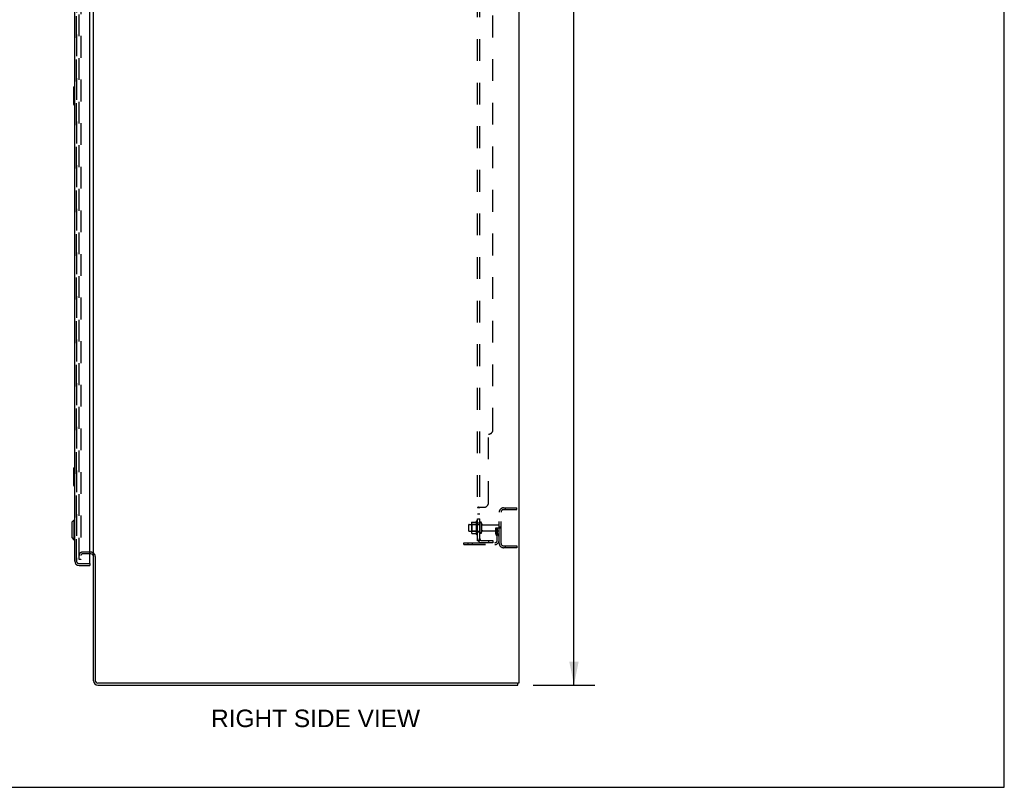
# Model space of a CAD drawing. Header units: inches. Extents: x 0 to 224, y 0 to 145.
# Tile 72 of 78: x 168 to 224, y 0 to 43. Entities that reach past the tile are written whole.
import ezdxf

# ---------------------------------------------------------------- set-up
doc = ezdxf.new("R2010")
doc.units = ezdxf.units.IN
doc.header["$LTSCALE"] = 12.302632
doc.header["$MEASUREMENT"] = 0
doc.linetypes.add('HIDDEN', pattern=[0.2, 0.1, -0.1])
doc.layers.get('0').update_dxf_attribs({"linetype": 'CONTINUOUS'})
for name, color, linetype in [('DEFAULT_2', 8, 'HIDDEN'), ('DIMENSIONS', 7, 'CONTINUOUS'), ('DOOR_2_ASSEMBLY', 7, 'CONTINUOUS'), ('DOOR_3_ASSEMBLY', 7, 'CONTINUOUS'), ('MAIN_DOOR_ASSEMBLY', 7, 'CONTINUOUS'), ('SUBPANELS', 7, 'CONTINUOUS')]:
    doc.layers.add(name, color=color, linetype=linetype)
doc.styles.get("Standard").update_dxf_attribs({"font": 'arial.ttf'})
doc.dimstyles.new('DIMSTYLE_1', dxfattribs={"dimtxt": 0.986842, "dimasz": 1.315789, "dimexe": 0.09, "dimexo": 0.07, "dimgap": 0.0375, "dimtad": 0, "dimtih": 1, "dimtoh": 1, "dimzin": 4, "dimdsep": 46, "dimtxsty": 'Standard', "dimblk": '_FILLED', "dimblk1": '_FILLED', "dimblk2": '_FILLED', "dimcen": 0.09, "dimadec": 3, "dimazin": 1, "dimtfac": 1, "dimtdec": 3, "dimtofl": 0, "dimtmove": 0, "dimatfit": 3, "dimldrblk": '_FILLED', "dimfxl": 0, "dimtolj": 1, "dimtzin": 4, "dimarcsym": 0})

# ---------------------------------------------------------------- blocks, each defined once
blk = doc.blocks.new('_FILLED')
at = {"color": 0, "linetype": 'ByBlock'}
blk.add_solid([(0, 0), (-1, 0.2), (-1, -0.2)], dxfattribs=at)
blk = doc.blocks.new('*D4')
at = {"layer": 'DIMENSIONS', "color": 2, "linetype": 'Continuous'}
for p, q in [((197.088, 89.772), (200.582, 89.772)), ((199.398, 89.772), (199.398, 48.759)), ((199.398, 5.772), (199.398, 46.785)), ((197.088, 5.772), (200.582, 5.772))]:
    blk.add_line(p, q, dxfattribs=at)
at = {"layer": 'DIMENSIONS', "color": 2, "linetype": 'Continuous', "xscale": 1.3157894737, "yscale": 1.3157894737, "zscale": 1.3157894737}
for p, rotation in [((199.398, 89.772), 90), ((199.398, 5.772), 270)]:
    blk.add_blockref('_FILLED', p, dxfattribs=dict(at, rotation=rotation))
at = {"layer": 'DIMENSIONS', "color": 2, "linetype": 'Continuous', "insert": (199.398, 48.265), "char_height": 0.9868, "width": 3.44844, "attachment_point": 2, "line_spacing_factor": 0.9}
blk.add_mtext('84.00', dxfattribs=at)

msp = doc.modelspace()

# ---------------------------------------------------------------- linework, layer by layer
at = {"color": 7, "linetype": 'Continuous'}
for p, q in [((223.684, 0), (223.684, 144.737)), ((196.282, 89.668), (196.282, 5.876)), ((172.282, 13.064), (172.282, 86.479)), ((172.139, 13.168), (172.078, 13.168)), ((172.282, 6.018), (172.282, 13.025)), ((172.386, 13.024), (172.386, 6.018)), ((196.194, 5.876), (172.528, 5.876)), ((172.528, 5.772), (196.23, 5.772)), ((196.282, 5.876), (196.223, 5.876)), ((196.23, 5.772), (196.23, 5.876)), ((0, 0), (223.684, 0))]:
    msp.add_line(p, q, dxfattribs=at)
at = {"color": 3, "linetype": 'Continuous'}
msp.add_line((196.194, 5.876), (196.223, 5.876), dxfattribs=at)
at = {"color": 7, "linetype": 'Continuous'}
for centre, radius, start, end in [((172.139, 13.025), 0.142, 0, 90), ((172.528, 6.018), 0.246, 180, 270), ((172.528, 6.018), 0.142, 180, 270)]:
    msp.add_arc(centre, radius, start, end, dxfattribs=at)
at = {"layer": 'DEFAULT_2', "color": 8, "linetype": 'HIDDEN'}
for p, q in [((171.469, 12.855), (171.469, 86.688)), ((171.573, 86.688), (171.573, 12.855)), ((195.424, 15.772), (196.178, 15.772)), ((195.424, 15.668), (196.178, 15.668)), ((195.531, 15.668), (195.531, 15.772)), ((196.178, 15.668), (196.178, 15.772)), ((193.883, 15.003), (193.883, 14.291)), ((195.178, 13.768), (195.178, 15.525)), ((195.282, 13.768), (195.282, 15.525)), ((193.453, 14.804), (193.453, 14.489)), ((193.483, 14.834), (194.078, 14.834)), ((193.483, 14.459), (194.078, 14.459)), ((193.617, 14.903), (193.617, 14.391)), ((193.637, 14.83), (193.617, 14.85)), ((193.637, 14.463), (193.617, 14.443)), ((193.933, 14.83), (193.637, 14.83)), ((193.637, 14.83), (193.637, 14.463)), ((193.933, 14.463), (193.637, 14.463)), ((193.638, 14.966), (193.856, 14.966)), ((193.933, 14.83), (193.953, 14.85)), ((193.933, 14.83), (193.933, 14.463)), ((193.933, 14.463), (193.953, 14.443)), ((193.953, 14.313), (193.953, 14.981)), ((194.078, 14.904), (194.078, 14.389)), ((194.188, 14.904), (194.188, 14.389)), ((194.25, 14.812), (195.148, 14.812)), ((194.25, 14.482), (195.148, 14.482)), ((194.984, 14.647), (195.074, 14.647)), ((194.984, 14.306), (194.984, 14.647)), ((195.088, 14.472), (194.984, 14.472)), ((195.074, 14.647), (195.178, 14.647)), ((195.074, 13.946), (195.074, 14.647)), ((195.088, 14.306), (195.088, 14.647)), ((195.178, 14.647), (195.138, 14.647)), ((195.282, 14.678), (195.178, 14.678)), ((195.282, 14.616), (195.178, 14.616)), ((193.638, 14.328), (193.856, 14.328)), ((195.005, 14.24), (195.054, 14.172)), ((195.089, 14.301), (195.138, 14.233)), ((193.178, 13.803), (194.931, 13.803)), ((193.178, 13.699), (193.178, 13.803)), ((193.178, 13.699), (194.931, 13.699)), ((193.425, 13.699), (193.425, 13.803)), ((193.681, 13.699), (193.681, 13.803)), ((195.424, 13.626), (196.178, 13.626)), ((196.178, 13.522), (195.424, 13.522)), ((195.531, 13.522), (195.531, 13.626)), ((196.178, 13.626), (196.178, 13.522)), ((171.573, 12.855), (171.469, 12.855)), ((172.139, 13.272), (171.655, 13.272)), ((172.078, 13.168), (171.655, 13.168))]:
    msp.add_line(p, q, dxfattribs=at)
for points in [[(193.629, 14.96), (193.629, 14.961), (193.631, 14.963), (193.632, 14.964), (193.633, 14.965), (193.635, 14.965), (193.637, 14.966), (193.638, 14.966)], [(193.865, 14.971), (193.865, 14.971), (193.865, 14.971), (193.864, 14.97), (193.864, 14.97), (193.864, 14.97), (193.864, 14.969), (193.863, 14.969), (193.863, 14.969), (193.863, 14.969), (193.862, 14.968), (193.862, 14.968), (193.862, 14.967), (193.861, 14.967), (193.86, 14.967), (193.859, 14.966), (193.858, 14.966), (193.857, 14.966), (193.856, 14.966)], [(193.629, 14.334), (193.629, 14.333), (193.631, 14.331), (193.632, 14.33), (193.633, 14.329), (193.635, 14.329), (193.637, 14.328), (193.638, 14.328)], [(193.856, 14.328), (193.857, 14.328), (193.858, 14.328), (193.859, 14.327), (193.86, 14.327), (193.861, 14.327), (193.862, 14.326), (193.862, 14.326), (193.862, 14.326), (193.863, 14.325), (193.863, 14.325), (193.863, 14.325), (193.864, 14.324), (193.864, 14.324), (193.864, 14.324), (193.864, 14.324), (193.865, 14.323), (193.865, 14.323), (193.865, 14.323)]]:
    msp.add_lwpolyline(points, dxfattribs=at)
for centre, radius, start, end in [((195.424, 15.525), 0.246, 90, 180), ((195.424, 15.525), 0.142, 90, 180), ((194.483, 14.647), 0.698, 149.3369, 152.3186), ((193.914, 14.981), 0.0384, 0, 145.5503), ((193.483, 14.804), 0.03, 90, 180), ((193.483, 14.489), 0.03, 180, 270), ((193.758, 14.903), 0.141, 156.05, 180), ((194.133, 14.904), 0.055, 0, 180), ((194.25, 14.874), 0.0625, 180, 270), ((194.25, 14.419), 0.0625, 90, 180), ((195.148, 14.782), 0.03, 0, 90), ((195.148, 14.512), 0.03, 270, 360), ((193.758, 14.391), 0.141, 180, 203.95), ((194.483, 14.647), 0.698, 207.6814, 210.6631), ((193.914, 14.313), 0.0384, 214.4497, 360), ((194.133, 14.389), 0.055, 180, 360), ((194.931, 13.946), 0.246, 270, 360), ((194.931, 13.946), 0.142, 270, 360), ((195.098, 14.306), 0.114, 180, 215.7539), ((194.97, 14.111), 0.104, 0, 35.7539), ((195.098, 14.306), 0.01, 180, 215.7539), ((194.97, 14.111), 0.208, 0, 35.7539), ((195.424, 13.768), 0.246, 180, 270), ((195.424, 13.768), 0.142, 180, 270), ((171.655, 13.086), 0.186, 90, 180), ((171.655, 13.086), 0.0823, 90, 180), ((172.139, 13.025), 0.246, 0, 90)]:
    msp.add_arc(centre, radius, start, end, dxfattribs=at)
at = {"layer": 'DOOR_2_ASSEMBLY', "color": 8, "linetype": 'HIDDEN'}
for p, q in [((171.328, 86.775), (171.328, 12.768)), ((171.47, 12.626), (172.058, 12.626))]:
    msp.add_line(p, q, dxfattribs=at)
msp.add_arc((171.47, 12.768), 0.142, 180, 270, dxfattribs=at)
at = {"layer": 'DOOR_3_ASSEMBLY', "color": 8, "linetype": 'HIDDEN'}
for p, q in [((171.328, 12.768), (171.328, 86.775)), ((171.47, 12.626), (172.058, 12.626))]:
    msp.add_line(p, q, dxfattribs=at)
msp.add_arc((171.47, 12.768), 0.142, 180, 270, dxfattribs=at)
at = {"layer": 'MAIN_DOOR_ASSEMBLY', "color": 3, "linetype": 'Continuous'}
for p, q in [((171.224, 12.768), (171.224, 86.775)), ((172.078, 12.646), (172.078, 86.898)), ((171.47, 12.522), (172.078, 12.522))]:
    msp.add_line(p, q, dxfattribs=at)
at = {"layer": 'MAIN_DOOR_ASSEMBLY', "color": 8, "linetype": 'HIDDEN'}
for p, q in [((171.328, 12.768), (171.328, 86.775)), ((171.47, 12.626), (172.058, 12.626))]:
    msp.add_line(p, q, dxfattribs=at)
at = {"layer": 'MAIN_DOOR_ASSEMBLY', "color": 7, "linetype": 'Continuous'}
for p, q in [((171.164, 39.507), (171.164, 38.537)), ((171.224, 39.522), (171.179, 39.522)), ((171.21, 39.422), (171.21, 38.622)), ((171.179, 38.522), (171.224, 38.522)), ((171.164, 18.007), (171.164, 17.037)), ((171.224, 18.022), (171.179, 18.022)), ((171.21, 17.922), (171.21, 17.122)), ((171.179, 17.022), (171.224, 17.022)), ((171.066, 14.956), (171.184, 15.074)), ((171.184, 15.074), (171.224, 15.074)), ((171.184, 15.074), (171.184, 13.971)), ((171.066, 14.956), (171.066, 14.089)), ((171.066, 14.089), (171.184, 13.971)), ((171.184, 13.971), (171.224, 13.971)), ((172.058, 12.626), (172.078, 12.626)), ((172.078, 12.626), (172.078, 12.522))]:
    msp.add_line(p, q, dxfattribs=at)
for points in [[(171.209, 39.458), (171.209, 39.452), (171.209, 39.447), (171.21, 39.441), (171.21, 39.434), (171.21, 39.428), (171.21, 39.422)], [(171.21, 38.622), (171.21, 38.616), (171.21, 38.609), (171.21, 38.603), (171.209, 38.597), (171.209, 38.591), (171.209, 38.586)], [(171.209, 17.958), (171.209, 17.952), (171.209, 17.947), (171.21, 17.941), (171.21, 17.934), (171.21, 17.928), (171.21, 17.922)], [(171.21, 17.122), (171.21, 17.116), (171.21, 17.109), (171.21, 17.103), (171.209, 17.097), (171.209, 17.091), (171.209, 17.086)]]:
    msp.add_lwpolyline(points, dxfattribs=at)
for centre, radius, start, end in [((171.179, 39.507), 0.015, 90, 180), ((171.209, 39.507), 0.015, 0, 90), ((171.179, 38.537), 0.015, 180, 270), ((171.209, 38.537), 0.015, 270, 360), ((171.179, 18.007), 0.015, 90, 180), ((171.209, 18.007), 0.015, 0, 90), ((171.179, 17.037), 0.015, 180, 270), ((171.209, 17.037), 0.015, 270, 360), ((171.388, 12.912), 0.26, 270, 272.5866)]:
    msp.add_arc(centre, radius, start, end, dxfattribs=at)
at = {"layer": 'MAIN_DOOR_ASSEMBLY', "color": 3, "linetype": 'Continuous'}
for centre, radius, start, end in [((171.47, 12.768), 0.246, 180, 270), ((172.058, 12.646), 0.02, 270, 360)]:
    msp.add_arc(centre, radius, start, end, dxfattribs=at)
at = {"layer": 'MAIN_DOOR_ASSEMBLY', "color": 8, "linetype": 'HIDDEN'}
msp.add_arc((171.47, 12.768), 0.142, 180, 270, dxfattribs=at)
at = {"layer": 'SUBPANELS', "color": 8, "linetype": 'HIDDEN'}
for p, q in [((193.953, 13.928), (193.953, 85.616)), ((194.078, 13.928), (194.078, 85.616)), ((194.828, 20.178), (194.828, 79.366)), ((194.578, 16.053), (194.578, 19.928)), ((194.078, 15.768), (193.953, 15.768)), ((193.979, 15.789), (193.975, 15.788)), ((193.987, 15.793), (193.979, 15.789)), ((194.004, 15.801), (194.002, 15.8)), ((194.006, 15.803), (194.328, 15.803)), ((194.084, 15.777), (194.082, 15.776)), ((194.094, 15.785), (194.092, 15.783)), ((194.078, 15.406), (193.953, 15.406)), ((194.078, 15.125), (193.953, 15.125)), ((194.078, 14.897), (193.953, 14.897)), ((194.078, 14.397), (193.953, 14.397)), ((194.078, 13.928), (193.953, 13.928)), ((193.975, 13.908), (193.972, 13.91)), ((194.006, 13.89), (194.103, 13.969)), ((194.019, 13.928), (194.018, 13.928)), ((194.018, 13.928), (194.018, 13.928)), ((194.018, 13.928), (194.018, 13.928)), ((194.018, 13.928), (194.018, 13.928)), ((194.018, 13.928), (194.018, 13.928)), ((194.018, 13.928), (194.018, 13.928)), ((194.018, 13.928), (194.018, 13.928)), ((194.018, 13.928), (194.018, 13.928)), ((194.018, 13.928), (194.019, 13.928)), ((194.018, 13.928), (194.019, 13.928)), ((194.019, 13.928), (194.02, 13.928)), ((194.019, 13.928), (194.02, 13.928)), ((194.021, 13.929), (194.02, 13.928)), ((194.02, 13.928), (194.021, 13.928)), ((194.02, 13.928), (194.021, 13.928)), ((194.022, 13.929), (194.021, 13.929)), ((194.023, 13.929), (194.022, 13.929)), ((194.024, 13.929), (194.023, 13.929)), ((194.025, 13.929), (194.024, 13.929)), ((194.024, 13.929), (194.024, 13.929)), ((194.026, 13.93), (194.025, 13.929)), ((194.027, 13.93), (194.026, 13.929)), ((194.028, 13.93), (194.027, 13.93)), ((194.029, 13.93), (194.028, 13.93)), ((194.03, 13.93), (194.029, 13.93)), ((194.031, 13.931), (194.03, 13.93)), ((194.032, 13.931), (194.031, 13.931)), ((194.033, 13.931), (194.032, 13.931)), ((194.035, 13.932), (194.033, 13.931)), ((194.034, 13.931), (194.033, 13.931)), ((194.035, 13.932), (194.034, 13.931)), ((194.036, 13.932), (194.035, 13.932)), ((194.037, 13.932), (194.036, 13.932)), ((194.038, 13.933), (194.037, 13.932)), ((194.039, 13.933), (194.038, 13.932)), ((194.04, 13.933), (194.039, 13.933)), ((194.041, 13.934), (194.04, 13.933)), ((194.042, 13.934), (194.041, 13.933)), ((194.043, 13.934), (194.042, 13.934)), ((194.045, 13.935), (194.043, 13.934)), ((194.046, 13.935), (194.044, 13.934)), ((194.047, 13.935), (194.045, 13.935)), ((194.048, 13.936), (194.047, 13.935)), ((194.051, 13.937), (194.05, 13.936)), ((194.052, 13.937), (194.051, 13.937)), ((194.053, 13.937), (194.052, 13.937)), ((194.056, 13.939), (194.055, 13.938)), ((194.058, 13.939), (194.056, 13.939)), ((194.057, 13.939), (194.056, 13.939)), ((194.059, 13.94), (194.057, 13.939)), ((194.059, 13.94), (194.058, 13.939)), ((194.06, 13.94), (194.059, 13.94)), ((194.061, 13.941), (194.06, 13.94)), ((194.062, 13.941), (194.061, 13.941)), ((194.063, 13.941), (194.062, 13.941)), ((194.064, 13.942), (194.063, 13.942)), ((194.064, 13.942), (194.063, 13.941)), ((194.065, 13.943), (194.064, 13.942)), ((194.067, 13.943), (194.066, 13.943)), ((194.068, 13.944), (194.067, 13.943)), ((194.069, 13.944), (194.068, 13.944)), ((194.071, 13.945), (194.069, 13.944)), ((194.07, 13.945), (194.069, 13.944)), ((194.071, 13.945), (194.07, 13.945)), ((194.072, 13.946), (194.071, 13.945)), ((194.073, 13.946), (194.072, 13.946)), ((194.073, 13.946), (194.072, 13.946)), ((194.074, 13.947), (194.073, 13.946)), ((194.075, 13.948), (194.074, 13.947)), ((194.075, 13.947), (194.074, 13.947)), ((194.076, 13.948), (194.075, 13.947)), ((194.077, 13.948), (194.076, 13.948)), ((194.078, 13.949), (194.077, 13.949)), ((194.077, 13.949), (194.077, 13.948)), ((194.079, 13.95), (194.078, 13.949)), ((194.078, 13.948), (194.078, 13.949)), ((194.078, 13.949), (194.079, 13.949)), ((194.078, 13.949), (194.078, 13.949)), ((194.079, 13.949), (194.079, 13.95)), ((194.079, 13.949), (194.08, 13.95)), ((194.079, 13.95), (194.08, 13.95)), ((194.08, 13.95), (194.079, 13.95)), ((194.08, 13.95), (194.079, 13.95)), ((194.08, 13.95), (194.081, 13.951)), ((194.081, 13.951), (194.08, 13.95)), ((194.081, 13.951), (194.08, 13.95)), ((194.08, 13.95), (194.08, 13.95)), ((194.081, 13.951), (194.081, 13.951)), ((194.081, 13.951), (194.081, 13.951)), ((194.082, 13.951), (194.081, 13.951)), ((194.082, 13.951), (194.081, 13.951)), ((194.081, 13.951), (194.081, 13.951)), ((194.081, 13.951), (194.081, 13.951)), ((194.082, 13.951), (194.082, 13.951)), ((194.082, 13.951), (194.082, 13.951)), ((194.09, 13.95), (194.088, 13.947)), ((194.092, 13.952), (194.09, 13.949)), ((194.096, 13.956), (194.092, 13.952)), ((194.097, 13.958), (194.096, 13.956)), ((194.099, 13.959), (194.097, 13.957)), ((194.19, 13.928), (194.828, 13.928)), ((194.578, 13.928), (194.578, 13.803)), ((194.828, 13.928), (194.828, 13.803)), ((194.828, 13.803), (194.19, 13.803))]:
    msp.add_line(p, q, dxfattribs=at)
for points in [[(193.975, 15.788), (193.972, 15.786), (193.968, 15.785), (193.965, 15.783), (193.962, 15.781), (193.959, 15.779), (193.957, 15.777), (193.955, 15.775), (193.954, 15.773), (193.953, 15.771), (193.953, 15.769), (193.953, 15.768)], [(193.969, 15.785), (193.966, 15.783), (193.963, 15.782), (193.96, 15.78), (193.958, 15.778), (193.956, 15.776), (193.955, 15.774), (193.954, 15.772), (193.953, 15.771), (193.953, 15.769), (193.953, 15.768)], [(193.955, 15.774), (193.954, 15.772), (193.953, 15.771), (193.953, 15.769), (193.953, 15.768)], [(193.953, 15.771), (193.953, 15.769), (193.953, 15.768)], [(193.962, 15.781), (193.959, 15.779), (193.957, 15.777), (193.955, 15.775), (193.954, 15.773)], [(193.963, 15.782), (193.96, 15.78), (193.958, 15.778)], [(194.006, 15.803), (194.004, 15.802), (194.002, 15.8), (193.999, 15.798), (193.996, 15.797), (193.993, 15.795), (193.989, 15.794), (193.986, 15.792)], [(194.006, 15.803), (194.004, 15.801), (194.002, 15.8), (193.998, 15.798), (193.995, 15.796), (193.991, 15.794), (193.987, 15.793)], [(194.006, 15.803), (194.004, 15.802), (194.002, 15.8), (193.999, 15.798)], [(194.092, 15.783), (194.088, 15.78), (194.086, 15.779), (194.084, 15.777), (194.082, 15.776), (194.08, 15.774), (194.079, 15.773), (194.078, 15.771), (194.078, 15.769), (194.078, 15.768)], [(194.088, 15.781), (194.086, 15.779), (194.084, 15.778), (194.083, 15.777), (194.081, 15.775), (194.08, 15.774), (194.079, 15.772), (194.078, 15.771), (194.078, 15.769), (194.078, 15.768)], [(194.08, 15.774), (194.079, 15.772), (194.078, 15.771), (194.078, 15.769)], [(194.08, 15.774), (194.079, 15.773), (194.078, 15.771), (194.078, 15.769), (194.078, 15.768)], [(194.084, 15.778), (194.083, 15.777), (194.081, 15.775)], [(194.103, 15.803), (194.103, 15.801), (194.104, 15.799), (194.103, 15.798), (194.103, 15.796), (194.103, 15.794), (194.102, 15.792), (194.1, 15.791), (194.099, 15.789), (194.097, 15.788), (194.096, 15.786), (194.094, 15.785)], [(194.097, 15.788), (194.096, 15.786), (194.094, 15.785)], [(194.103, 15.803), (194.103, 15.801), (194.104, 15.8), (194.104, 15.798), (194.103, 15.796), (194.103, 15.795), (194.102, 15.793), (194.101, 15.792), (194.1, 15.79), (194.099, 15.789), (194.097, 15.787), (194.096, 15.786)], [(194.102, 15.793), (194.101, 15.792), (194.1, 15.79), (194.099, 15.789), (194.097, 15.787), (194.096, 15.786)], [(194.103, 15.796), (194.103, 15.794), (194.102, 15.792), (194.1, 15.791), (194.099, 15.789)], [(194.103, 15.803), (194.103, 15.801), (194.104, 15.8), (194.104, 15.798), (194.103, 15.796)], [(194.103, 15.803), (194.103, 15.801), (194.104, 15.799), (194.103, 15.798)], [(193.972, 13.91), (193.968, 13.911), (193.965, 13.913), (193.962, 13.915), (193.959, 13.917), (193.957, 13.919), (193.955, 13.921), (193.954, 13.923), (193.953, 13.925), (193.953, 13.927), (193.953, 13.928)], [(193.969, 13.911), (193.966, 13.913), (193.963, 13.914), (193.96, 13.916), (193.958, 13.918), (193.956, 13.92), (193.955, 13.922), (193.954, 13.923), (193.953, 13.925), (193.953, 13.927), (193.953, 13.928)], [(194.006, 13.89), (194.004, 13.892), (194.002, 13.894), (193.998, 13.897), (193.995, 13.899), (193.991, 13.901), (193.987, 13.903), (193.983, 13.904), (193.975, 13.908)], [(194.006, 13.89), (194.004, 13.892), (194.002, 13.894), (193.999, 13.896), (193.996, 13.898), (193.993, 13.9), (193.989, 13.902), (193.986, 13.903), (193.982, 13.905)], [(194.02, 13.928), (194.019, 13.928), (194.019, 13.928), (194.018, 13.928)], [(194.021, 13.928), (194.02, 13.928), (194.019, 13.928)], [(194.05, 13.936), (194.049, 13.936), (194.048, 13.936)], [(194.055, 13.938), (194.054, 13.938), (194.053, 13.937)], [(194.068, 13.944), (194.066, 13.943), (194.065, 13.943)], [(194.088, 13.948), (194.086, 13.945), (194.084, 13.943), (194.083, 13.941), (194.081, 13.938), (194.08, 13.936), (194.079, 13.934), (194.078, 13.932), (194.078, 13.93), (194.078, 13.928)], [(194.088, 13.947), (194.086, 13.944), (194.084, 13.942), (194.082, 13.939), (194.08, 13.937), (194.079, 13.934), (194.078, 13.932), (194.078, 13.93), (194.078, 13.928)], [(194.081, 13.951), (194.081, 13.951), (194.082, 13.951)], [(194.103, 13.969), (194.103, 13.968), (194.104, 13.968), (194.104, 13.967), (194.103, 13.966), (194.103, 13.965), (194.102, 13.964), (194.101, 13.962), (194.1, 13.961), (194.099, 13.959)], [(194.103, 13.969), (194.103, 13.968), (194.104, 13.967), (194.103, 13.967), (194.103, 13.965), (194.103, 13.964), (194.102, 13.963), (194.1, 13.961), (194.099, 13.959)]]:
    msp.add_lwpolyline(points, dxfattribs=at)
for centre, radius, start, end in [((194.578, 20.178), 0.25, 270, 360), ((194.328, 16.053), 0.25, 270, 360), ((194.19, 14.04), 0.237, 180, 270), ((194.19, 14.04), 0.112, 180, 270)]:
    msp.add_arc(centre, radius, start, end, dxfattribs=at)

# ---------------------------------------------------------------- texts
at = {"layer": 'DIMENSIONS', "color": 2, "linetype": 'Continuous', "insert": (184.818, 4.384), "char_height": 0.98684, "width": 11.76873, "attachment_point": 2, "line_spacing_factor": 0.9}
msp.add_mtext('RIGHT SIDE VIEW', dxfattribs=at)

# ---------------------------------------------------------------- dimensions: what is measured, and where the dimension line sits
at = {"layer": 'DIMENSIONS', "color": 2, "linetype": 'Continuous'}
dim = msp.add_linear_dim(base=(199.398, 5.772), p1=(197.018, 89.772), p2=(197.018, 5.772), angle=270, dimstyle='DIMSTYLE_1', dxfattribs=at)
dim.commit()
dim.dimension.update_dxf_attribs({"geometry": '*D4', "text_midpoint": (199.392, 47.766), "dimtype": 160})

doc.saveas('drawing.dxf')
